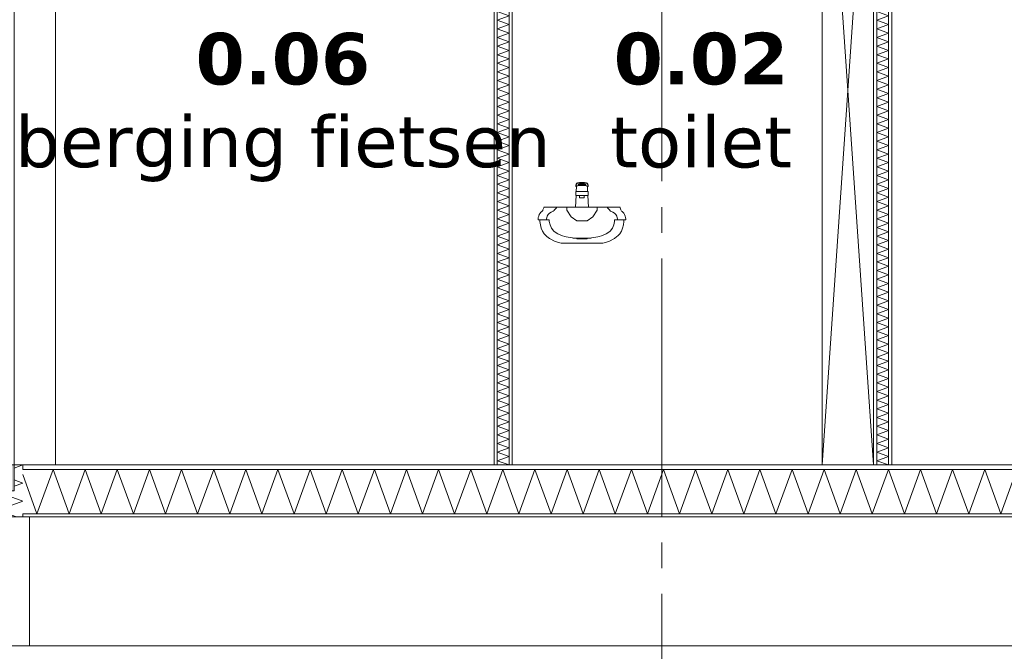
# Model space of a CAD drawing. Header units: millimetres. Extents: x -25778 to 297771, y -21930 to 17454.
# Tile 104 of 109: x 288143 to 291958, y -19451 to -17003. Entities that reach past the tile are written whole.
import ezdxf

# ---------------------------------------------------------------- set-up
doc = ezdxf.new("R2010")
doc.units = ezdxf.units.MM
doc.header["$MEASUREMENT"] = 0
doc.linetypes.add('B0204', pattern=[1300, 1000, -100, 100, -100])
for name, color, linetype in [('A Stramien', 7, 'Continuous'), ('New_ Deuren', 7, 'Continuous'), ('New_13 Vloeren op grondslag', 7, 'Continuous'), ('New_13 Vloeren op grondslag Doorsnede-arcering', 7, 'Continuous'), ('New_13 Vloeren op grondslag Laagscheidingslijnen', 7, 'Continuous'), ('New_16 Fundering', 7, 'Continuous'), ('New_16 Fundering Laagscheidingslijnen', 7, 'Continuous'), ('New_21 Buitenwanden', 7, 'Continuous'), ('New_21 Buitenwanden Doorsnede-arcering', 7, 'Continuous'), ('New_21 Buitenwanden Laagscheidingslijnen', 7, 'Continuous'), ('New_22 C Binnenwanden', 7, 'Continuous'), ('New_22 C Binnenwanden Doorsnede-arcering', 7, 'Continuous'), ('New_22 C Binnenwanden Laagscheidingslijnen', 7, 'Continuous'), ('New_74 Sanitair', 7, 'Continuous'), ('New_74 Sanitair Laagscheidingslijnen', 7, 'Continuous'), ('Tekst_dim Algemeen', 7, 'Continuous')]:
    doc.layers.add(name, color=color, linetype=linetype)
doc.styles.add('GENERATED_STYLE_2', font='verdana.ttf')
pattern_1 = [(270, (277131.47, -18728.747), (50, 0), [])]

# ---------------------------------------------------------------- blocks, each defined once
blk = doc.blocks.new('*X2087', base_point=(277131.5, -18728.7))
at = {"layer": 'New_21 Buitenwanden Doorsnede-arcering', "color": 7, "linetype": 'Continuous', "lineweight": 0}
for p, q in [((288154.5, -18728.7), (288121.5, -18740.8)), ((288154.5, -18798.6), (288121.5, -18786.6)), ((288154.5, -18798.6), (288121.5, -18810.6)), ((288071.7, -18828.7), (288058.5, -18833.6)), ((288154.5, -18868.5), (288058.5, -18833.6)), ((288154.5, -18868.5), (288058.5, -18903.5)), ((288130.7, -18929.7), (288058.5, -18903.5))]:
    blk.add_line(p, q, dxfattribs=at)
blk = doc.blocks.new('*X2088', base_point=(277131.5, -18728.7))
at = {"layer": 'New_21 Buitenwanden Doorsnede-arcering', "color": 7, "linetype": 'Continuous', "lineweight": 0}
for p, q in [((287981.5, -18878.7), (288001.5, -18858.7)), ((287981.5, -18908.7), (288001.5, -18888.7))]:
    blk.add_line(p, q, dxfattribs=at)
blk = doc.blocks.new('Section Element_1891_6', base_point=(277131.5, -18728.7))
at = {"layer": 'New_21 Buitenwanden Doorsnede-arcering', "linetype": 'Continuous', "lineweight": 0, "true_color": 0x000000}
h = blk.add_hatch(dxfattribs=at)
h.set_pattern_fill('325_Houtachtig_plaatmate_E7', color=18, style=0, pattern_type=2)
h.set_pattern_definition(pattern_1)
h.paths.add_polyline_path([(288043.5, -18929.7), (288058.5, -18929.7), (288058.5, -18828.7), (288043.5, -18828.7)])
at = {"layer": 'New_21 Buitenwanden', "color": 9, "linetype": 'Continuous', "lineweight": 0}
for p, q in [((288121.5, -18728.7), (288121.5, -18828.7)), ((288154.5, -18728.7), (288121.5, -18728.7)), ((287981.5, -18828.7), (287981.5, -18929.7))]:
    blk.add_line(p, q, dxfattribs=at)
at = {"layer": 'New_21 Buitenwanden', "color": 9, "linetype": 'Continuous', "lineweight": 0, "flags": 128}
blk.add_lwpolyline([(288051.5, -18828.7), (288043.5, -18828.7), (288001.5, -18828.7), (287981.5, -18828.7)], dxfattribs=at)
at = {"layer": 'New_21 Buitenwanden Laagscheidingslijnen', "color": 9, "linetype": 'Continuous', "lineweight": 0}
for p, q in [((288154.5, -18728.7), (288154.5, -18746.7)), ((288001.5, -18828.7), (288001.5, -18929.7)), ((288043.5, -18828.7), (288043.5, -18929.7)), ((288058.5, -18828.7), (288058.5, -18929.7)), ((288154.5, -18917.7), (288154.5, -18929.7))]:
    blk.add_line(p, q, dxfattribs=at)
at = {"layer": 'New_21 Buitenwanden', "lineweight": 0}
for name in ['*X2087', '*X2088']:
    blk.add_blockref(name, (277131.5, -18728.7), dxfattribs=at)
blk = doc.blocks.new('*X2090', base_point=(277131.5, -18728.7))
at = {"layer": 'New_22 C Binnenwanden Doorsnede-arcering', "color": 7, "linetype": 'Continuous', "lineweight": 0}
for p, q in [((291470.4, -15829.7), (291463.5, -15832.3)), ((291509.5, -15849), (291463.5, -15832.3)), ((291509.5, -15849), (291463.5, -15865.8)), ((291509.5, -15882.5), (291463.5, -15865.8)), ((291509.5, -15882.5), (291463.5, -15899.2)), ((291509.5, -15916), (291463.5, -15899.2)), ((291509.5, -15916), (291463.5, -15932.7)), ((291509.5, -15949.5), (291463.5, -15932.7)), ((291509.5, -15949.5), (291463.5, -15966.2)), ((291509.5, -15983), (291463.5, -15966.2)), ((291509.5, -15983), (291463.5, -15999.7)), ((291509.5, -16016.4), (291463.5, -15999.7)), ((291509.5, -16016.4), (291463.5, -16033.2)), ((291509.5, -16049.9), (291463.5, -16033.2)), ((291509.5, -16049.9), (291463.5, -16066.7)), ((291509.5, -16083.4), (291463.5, -16066.7)), ((291509.5, -16083.4), (291463.5, -16100.2)), ((291509.5, -16116.9), (291463.5, -16100.2)), ((291509.5, -16116.9), (291463.5, -16133.6)), ((291509.5, -16150.4), (291463.5, -16133.6)), ((291509.5, -16150.4), (291463.5, -16167.1)), ((291509.5, -16183.9), (291463.5, -16167.1)), ((291509.5, -16183.9), (291463.5, -16200.6)), ((291509.5, -16217.4), (291463.5, -16200.6)), ((291509.5, -16217.4), (291463.5, -16234.1)), ((291509.5, -16250.8), (291463.5, -16234.1)), ((291509.5, -16250.8), (291463.5, -16267.6)), ((291509.5, -16284.3), (291463.5, -16267.6)), ((291509.5, -16284.3), (291463.5, -16301.1)), ((291509.5, -16317.8), (291463.5, -16301.1)), ((291509.5, -16317.8), (291463.5, -16334.6)), ((291509.5, -16351.3), (291463.5, -16334.6)), ((291509.5, -16351.3), (291463.5, -16368)), ((291509.5, -16384.8), (291463.5, -16368)), ((291509.5, -16384.8), (291463.5, -16401.5)), ((291509.5, -16418.3), (291463.5, -16401.5)), ((291509.5, -16418.3), (291463.5, -16435)), ((291509.5, -16451.7), (291463.5, -16435)), ((291509.5, -16451.7), (291463.5, -16468.5)), ((291509.5, -16485.2), (291463.5, -16468.5)), ((291509.5, -16485.2), (291463.5, -16502)), ((291509.5, -16518.7), (291463.5, -16502)), ((291509.5, -16518.7), (291463.5, -16535.5)), ((291509.5, -16552.2), (291463.5, -16535.5)), ((291509.5, -16552.2), (291463.5, -16568.9)), ((291509.5, -16585.7), (291463.5, -16568.9)), ((291509.5, -16585.7), (291463.5, -16602.4)), ((291509.5, -16619.2), (291463.5, -16602.4)), ((291509.5, -16619.2), (291463.5, -16635.9)), ((291509.5, -16652.7), (291463.5, -16635.9)), ((291509.5, -16652.7), (291463.5, -16669.4)), ((291509.5, -16686.1), (291463.5, -16669.4)), ((291509.5, -16686.1), (291463.5, -16702.9)), ((291509.5, -16719.6), (291463.5, -16702.9)), ((291509.5, -16719.6), (291463.5, -16736.4)), ((291509.5, -16753.1), (291463.5, -16736.4)), ((291509.5, -16753.1), (291463.5, -16769.9)), ((291509.5, -16786.6), (291463.5, -16769.9)), ((291509.5, -16786.6), (291463.5, -16803.3)), ((291509.5, -16820.1), (291463.5, -16803.3)), ((291509.5, -16820.1), (291463.5, -16836.8)), ((291509.5, -16853.6), (291463.5, -16836.8)), ((291509.5, -16853.6), (291463.5, -16870.3)), ((291509.5, -16887.1), (291463.5, -16870.3)), ((291509.5, -16887.1), (291463.5, -16903.8)), ((291509.5, -16920.5), (291463.5, -16903.8)), ((291509.5, -16920.5), (291463.5, -16937.3)), ((291509.5, -16954), (291463.5, -16937.3)), ((291509.5, -16954), (291463.5, -16970.8)), ((291509.5, -16987.5), (291463.5, -16970.8)), ((291509.5, -16987.5), (291463.5, -17004.3)), ((291509.5, -17021), (291463.5, -17004.3)), ((291509.5, -17021), (291463.5, -17037.7)), ((291509.5, -17054.5), (291463.5, -17037.7)), ((291509.5, -17054.5), (291463.5, -17071.2)), ((291509.5, -17088), (291463.5, -17071.2)), ((291509.5, -17088), (291463.5, -17104.7)), ((291509.5, -17121.5), (291463.5, -17104.7)), ((291509.5, -17121.5), (291463.5, -17138.2)), ((291509.5, -17154.9), (291463.5, -17138.2)), ((291509.5, -17154.9), (291463.5, -17171.7)), ((291509.5, -17188.4), (291463.5, -17171.7)), ((291509.5, -17188.4), (291463.5, -17205.2)), ((291509.5, -17221.9), (291463.5, -17205.2)), ((291509.5, -17221.9), (291463.5, -17238.7)), ((291509.5, -17255.4), (291463.5, -17238.7)), ((291509.5, -17255.4), (291463.5, -17272.1)), ((291509.5, -17288.9), (291463.5, -17272.1)), ((291509.5, -17288.9), (291463.5, -17305.6)), ((291509.5, -17322.4), (291463.5, -17305.6)), ((291509.5, -17322.4), (291463.5, -17339.1)), ((291509.5, -17355.9), (291463.5, -17339.1)), ((291509.5, -17355.9), (291463.5, -17372.6)), ((291509.5, -17389.3), (291463.5, -17372.6)), ((291509.5, -17389.3), (291463.5, -17406.1)), ((291509.5, -17422.8), (291463.5, -17406.1)), ((291509.5, -17422.8), (291463.5, -17439.6)), ((291509.5, -17456.3), (291463.5, -17439.6)), ((291509.5, -17456.3), (291463.5, -17473)), ((291509.5, -17489.8), (291463.5, -17473)), ((291509.5, -17489.8), (291463.5, -17506.5)), ((291509.5, -17523.3), (291463.5, -17506.5)), ((291509.5, -17523.3), (291463.5, -17540)), ((291509.5, -17556.8), (291463.5, -17540)), ((291509.5, -17556.8), (291463.5, -17573.5)), ((291509.5, -17590.2), (291463.5, -17573.5)), ((291509.5, -17590.2), (291463.5, -17607)), ((291509.5, -17623.7), (291463.5, -17607)), ((291509.5, -17623.7), (291463.5, -17640.5)), ((291509.5, -17657.2), (291463.5, -17640.5)), ((291509.5, -17657.2), (291463.5, -17674)), ((291509.5, -17690.7), (291463.5, -17674)), ((291509.5, -17690.7), (291463.5, -17707.4)), ((291509.5, -17724.2), (291463.5, -17707.4)), ((291509.5, -17724.2), (291463.5, -17740.9)), ((291509.5, -17757.7), (291463.5, -17740.9)), ((291509.5, -17757.7), (291463.5, -17774.4)), ((291509.5, -17791.2), (291463.5, -17774.4)), ((291509.5, -17791.2), (291463.5, -17807.9)), ((291509.5, -17824.6), (291463.5, -17807.9)), ((291509.5, -17824.6), (291463.5, -17841.4)), ((291509.5, -17858.1), (291463.5, -17841.4)), ((291509.5, -17858.1), (291463.5, -17874.9)), ((291509.5, -17891.6), (291463.5, -17874.9)), ((291509.5, -17891.6), (291463.5, -17908.4)), ((291509.5, -17925.1), (291463.5, -17908.4)), ((291509.5, -17925.1), (291463.5, -17941.8)), ((291509.5, -17958.6), (291463.5, -17941.8)), ((291509.5, -17958.6), (291463.5, -17975.3)), ((291509.5, -17992.1), (291463.5, -17975.3)), ((291509.5, -17992.1), (291463.5, -18008.8)), ((291509.5, -18025.6), (291463.5, -18008.8)), ((291509.5, -18025.6), (291463.5, -18042.3)), ((291509.5, -18059), (291463.5, -18042.3)), ((291509.5, -18059), (291463.5, -18075.8)), ((291509.5, -18092.5), (291463.5, -18075.8)), ((291509.5, -18092.5), (291463.5, -18109.3)), ((291509.5, -18126), (291463.5, -18109.3)), ((291509.5, -18126), (291463.5, -18142.8)), ((291509.5, -18159.5), (291463.5, -18142.8)), ((291509.5, -18159.5), (291463.5, -18176.2)), ((291509.5, -18193), (291463.5, -18176.2)), ((291509.5, -18193), (291463.5, -18209.7)), ((291509.5, -18226.5), (291463.5, -18209.7)), ((291509.5, -18226.5), (291463.5, -18243.2)), ((291509.5, -18260), (291463.5, -18243.2)), ((291509.5, -18260), (291463.5, -18276.7)), ((291509.5, -18293.4), (291463.5, -18276.7)), ((291509.5, -18293.4), (291463.5, -18310.2)), ((291509.5, -18326.9), (291463.5, -18310.2)), ((291509.5, -18326.9), (291463.5, -18343.7)), ((291509.5, -18360.4), (291463.5, -18343.7)), ((291509.5, -18360.4), (291463.5, -18377.2)), ((291509.5, -18393.9), (291463.5, -18377.2)), ((291509.5, -18393.9), (291463.5, -18410.6)), ((291509.5, -18427.4), (291463.5, -18410.6)), ((291509.5, -18427.4), (291463.5, -18444.1)), ((291509.5, -18460.9), (291463.5, -18444.1)), ((291509.5, -18460.9), (291463.5, -18477.6)), ((291509.5, -18494.3), (291463.5, -18477.6)), ((291509.5, -18494.3), (291463.5, -18511.1)), ((291509.5, -18527.8), (291463.5, -18511.1)), ((291509.5, -18527.8), (291463.5, -18544.6)), ((291509.5, -18561.3), (291463.5, -18544.6)), ((291509.5, -18561.3), (291463.5, -18578.1)), ((291509.5, -18594.8), (291463.5, -18578.1)), ((291509.5, -18594.8), (291463.5, -18611.5)), ((291509.5, -18628.3), (291463.5, -18611.5)), ((291509.5, -18628.3), (291463.5, -18645)), ((291509.5, -18661.8), (291463.5, -18645)), ((291509.5, -18661.8), (291463.5, -18678.5)), ((291509.5, -18695.3), (291463.5, -18678.5)), ((291509.5, -18695.3), (291463.5, -18712)), ((291509.5, -18728.7), (291463.5, -18712))]:
    blk.add_line(p, q, dxfattribs=at)
blk = doc.blocks.new('Section Element_1892_6', base_point=(277131.5, -18728.7))
at = {"layer": 'New_22 C Binnenwanden Doorsnede-arcering', "linetype": 'Continuous', "lineweight": 0, "true_color": 0x000000}
h = blk.add_hatch(dxfattribs=at)
h.set_pattern_fill('325_Houtachtig_plaatmate_E7', color=18, style=0, pattern_type=2)
h.set_pattern_definition(pattern_1)
h.paths.add_polyline_path([(291451.5, -15829.7), (291451.5, -18728.7), (291463.5, -18728.7), (291463.5, -15829.7)])
h = blk.add_hatch(dxfattribs=at)
h.set_pattern_fill('325_Houtachtig_plaatmate_E7', color=18, style=0, pattern_type=2)
h.set_pattern_definition(pattern_1)
h.paths.add_polyline_path([(291509.5, -15829.7), (291509.5, -18728.7), (291521.5, -18728.7), (291521.5, -15829.7)])
at = {"layer": 'New_22 C Binnenwanden', "color": 1, "linetype": 'Continuous', "lineweight": 0}
blk.add_line((291521.5, -15885.7), (291521.5, -18728.7), dxfattribs=at)
at = {"layer": 'New_22 C Binnenwanden Laagscheidingslijnen', "color": 1, "linetype": 'Continuous', "lineweight": 0}
for p, q in [((291463.5, -15829.7), (291463.5, -18728.7)), ((291509.5, -15829.7), (291509.5, -18728.7))]:
    blk.add_line(p, q, dxfattribs=at)
at = {"layer": 'New_22 C Binnenwanden Laagscheidingslijnen', "color": 1, "linetype": 'Continuous', "lineweight": 0, "flags": 128}
blk.add_lwpolyline([(291521.5, -15829.7), (291521.5, -15873.7), (291521.5, -15885.7)], dxfattribs=at)
at = {"layer": 'New_22 C Binnenwanden', "lineweight": 0}
blk.add_blockref('*X2090', (277131.5, -18728.7), dxfattribs=at)
blk = doc.blocks.new('Section Element_1894_6', base_point=(277131.5, -18728.7))
at = {"layer": 'New_74 Sanitair', "color": 7, "linetype": 'Continuous', "lineweight": 0}
for p, q in [((291251.5, -15829.7), (291251.5, -18728.7)), ((291451.5, -15829.7), (291251.5, -18728.7)), ((291451.5, -18728.7), (291251.5, -15829.7))]:
    blk.add_line(p, q, dxfattribs=at)
at = {"layer": 'New_74 Sanitair Laagscheidingslijnen', "color": 7, "linetype": 'Continuous', "lineweight": 0, "flags": 128}
blk.add_lwpolyline([(291451.5, -15829.7), (291451.5, -15873.7), (291451.5, -15885.7), (291451.5, -18728.7)], dxfattribs=at)
blk = doc.blocks.new('Section Element_1895_6', base_point=(277131.5, -18728.7))
at = {"layer": 'New_74 Sanitair', "color": 7, "linetype": 'Continuous', "lineweight": 0}
for p, q in [((290297.6, -17644.5), (290300.5, -17636.8)), ((290297.6, -17648.4), (290300.5, -17640.8)), ((290297.6, -17648.4), (290297.6, -17644.5)), ((290300.2, -17650.8), (290297.6, -17648.4)), ((290299.5, -17668.7), (290300.5, -17648.7)), ((290300.4, -17650.8), (290300.2, -17650.8)), ((290300.5, -17636.8), (290303.8, -17635)), ((290300.5, -17640.8), (290303.8, -17638.9)), ((290300.5, -17648.7), (290303.4, -17646.8)), ((290303.4, -17646.8), (290311.1, -17645.3)), ((290303.8, -17635), (290311.4, -17633.7)), ((290303.8, -17638.9), (290311.4, -17637.6)), ((290309.3, -17639.8), (290307.5, -17641.1)), ((290307.5, -17641.1), (290307.5, -17643.9)), ((290307.5, -17643.9), (290335.5, -17643.9)), ((290309.1, -17640), (290333.9, -17640)), ((290314.5, -17638.8), (290309.3, -17639.8)), ((290311.1, -17645.3), (290321.5, -17644.8)), ((290311.4, -17633.7), (290321.5, -17633.2)), ((290311.4, -17637.6), (290321.5, -17637.1)), ((290321.5, -17638.4), (290314.5, -17638.8)), ((290321.5, -17633.2), (290331.5, -17633.7)), ((290321.5, -17637.1), (290331.5, -17637.6)), ((290328.5, -17638.8), (290321.5, -17638.4)), ((290321.5, -17644.8), (290331.9, -17645.3)), ((290333.6, -17639.8), (290328.5, -17638.8)), ((290331.5, -17633.7), (290339.1, -17635)), ((290331.5, -17637.6), (290339.1, -17638.9)), ((290331.9, -17645.3), (290339.6, -17646.8)), ((290335.5, -17641.1), (290333.6, -17639.8)), ((290335.5, -17643.9), (290335.5, -17641.1)), ((290339.1, -17635), (290342.4, -17636.8)), ((290339.1, -17638.9), (290342.4, -17640.8)), ((290339.6, -17646.8), (290342.5, -17648.7)), ((290342.4, -17636.8), (290345.4, -17644.5)), ((290342.4, -17640.8), (290345.4, -17648.4)), ((290343.5, -17668.7), (290342.5, -17648.7)), ((290342.8, -17650.8), (290342.6, -17650.8)), ((290345.4, -17648.4), (290342.8, -17650.8)), ((290345.4, -17648.4), (290345.4, -17644.5)), ((290296.5, -17728.7), (290298.7, -17683.7)), ((290297.7, -17668.7), (290310.6, -17668.7)), ((290297.7, -17683.7), (290297.7, -17668.7)), ((290297.7, -17683.7), (290310.6, -17683.7)), ((290310.6, -17668.7), (290312.4, -17668.7)), ((290310.6, -17683.7), (290312.4, -17683.7)), ((290312.4, -17668.7), (290316.4, -17668.7)), ((290312.4, -17683.7), (290316.4, -17683.7)), ((290312.5, -17693.7), (290312.5, -17683.7)), ((290312.5, -17693.7), (290313.7, -17693.7)), ((290313.7, -17693.7), (290317, -17693.7)), ((290316.4, -17668.7), (290321.5, -17668.7)), ((290316.4, -17683.7), (290321.5, -17683.7)), ((290317, -17693.7), (290321.5, -17693.7)), ((290321.5, -17668.7), (290326.6, -17668.7)), ((290321.5, -17683.7), (290326.6, -17683.7)), ((290321.5, -17693.7), (290326, -17693.7)), ((290326, -17693.7), (290329.3, -17693.7)), ((290326.6, -17668.7), (290330.5, -17668.7)), ((290326.6, -17683.7), (290330.5, -17683.7)), ((290329.3, -17693.7), (290330.5, -17693.7)), ((290330.5, -17668.7), (290332.4, -17668.7)), ((290330.5, -17683.7), (290332.4, -17683.7)), ((290330.5, -17693.7), (290330.5, -17683.7)), ((290332.4, -17668.7), (290345.3, -17668.7)), ((290332.4, -17683.7), (290345.3, -17683.7)), ((290346.5, -17728.7), (290344.2, -17683.7)), ((290345.3, -17683.7), (290345.3, -17668.7)), ((290173.2, -17731.4), (290170.4, -17739.3)), ((290173.3, -17730.7), (290173.2, -17731.4)), ((290296.5, -17728.7), (290173.6, -17728.7)), ((290173.6, -17728.7), (290173.6, -17728.8)), ((290173.7, -17728.7), (290175.5, -17728.7)), ((290175.5, -17728.7), (290181, -17728.7)), ((290181, -17728.7), (290189.8, -17728.7)), ((290189.8, -17728.7), (290201.6, -17728.7)), ((290201.6, -17728.7), (290215.8, -17728.7)), ((290215.8, -17728.7), (290223.8, -17728.7)), ((290223.8, -17728.7), (290223.7, -17728.8)), ((290262.7, -17728.7), (290263.1, -17728.7)), ((290308.9, -17728.7), (290263.1, -17728.7)), ((290308.9, -17728.7), (290309, -17728.7)), ((290309, -17728.7), (290321.5, -17728.7)), ((290321.5, -17728.7), (290334, -17728.7)), ((290334, -17728.7), (290334.1, -17728.7)), ((290379.8, -17728.7), (290334.1, -17728.7)), ((290469.3, -17728.7), (290346.5, -17728.7)), ((290379.8, -17728.7), (290380.2, -17728.7)), ((290419.3, -17728.8), (290419.1, -17728.7)), ((290419.1, -17728.7), (290427.2, -17728.7)), ((290427.2, -17728.7), (290441.4, -17728.7)), ((290441.4, -17728.7), (290453.1, -17728.7)), ((290453.1, -17728.7), (290462, -17728.7)), ((290462, -17728.7), (290467.4, -17728.7)), ((290467.4, -17728.7), (290469.3, -17728.7)), ((290469.3, -17728.8), (290469.3, -17728.7)), ((290469.7, -17731.4), (290469.6, -17730.7)), ((290472.6, -17739.3), (290469.7, -17731.4)), ((290152.2, -17769.5), (290151.5, -17775.8)), ((290151.5, -17778.7), (290151.5, -17775.8)), ((290151.5, -17775.8), (290151.5, -17778.7)), ((290153.8, -17763.6), (290152.2, -17769.5)), ((290156.1, -17758.1), (290153.8, -17763.6)), ((290159.1, -17753.2), (290156.1, -17758.1)), ((290162.7, -17749.1), (290159.1, -17753.2)), ((290164.7, -17747.5), (290162.7, -17749.1)), ((290165.8, -17746.6), (290164.7, -17747.5)), ((290167.7, -17744.4), (290165.8, -17746.6)), ((290169.3, -17741.8), (290167.7, -17744.4)), ((290170.4, -17739.3), (290169.3, -17741.8)), ((290473.6, -17741.8), (290472.6, -17739.3)), ((290475.2, -17744.4), (290473.6, -17741.8)), ((290477.1, -17746.6), (290475.2, -17744.4)), ((290478.2, -17747.5), (290477.1, -17746.6)), ((290480.2, -17749.1), (290478.2, -17747.5)), ((290483.8, -17753.2), (290480.2, -17749.1)), ((290486.8, -17758.1), (290483.8, -17753.2)), ((290489.1, -17763.6), (290486.8, -17758.1)), ((290490.7, -17769.5), (290489.1, -17763.6)), ((290491.5, -17775.8), (290490.7, -17769.5)), ((290491.5, -17778.7), (290491.5, -17775.8)), ((290491.5, -17778.7), (290491.5, -17775.8)), ((290151.5, -17778.7), (290153.8, -17778.7)), ((290153.8, -17778.7), (290160.8, -17778.7)), ((290158.8, -17778.7), (290158.8, -17785.3)), ((290158.8, -17785.3), (290160.5, -17798.3)), ((290160.5, -17798.3), (290163.9, -17810.6)), ((290160.8, -17778.7), (290172.1, -17778.7)), ((290163.9, -17810.6), (290168.7, -17822)), ((290172.1, -17778.7), (290183.7, -17778.7)), ((290191.9, -17778.7), (290194.8, -17778.7)), ((290341.2, -17782.9), (290301.7, -17782.9)), ((290448.1, -17778.7), (290451, -17778.7)), ((290459.2, -17778.7), (290470.9, -17778.7)), ((290470.9, -17778.7), (290482.1, -17778.7)), ((290474.2, -17822), (290479.1, -17810.6)), ((290479.1, -17810.6), (290482.4, -17798.3)), ((290482.1, -17778.7), (290489.1, -17778.7)), ((290482.4, -17798.3), (290484.1, -17785.3)), ((290484.1, -17785.3), (290484.1, -17778.7)), ((290489.1, -17778.7), (290491.5, -17778.7)), ((290168.7, -17822), (290175, -17832.1)), ((290175, -17832.1), (290182.4, -17840.6)), ((290182.4, -17840.6), (290185.9, -17843.3)), ((290185.9, -17843.3), (290195.9, -17851.4)), ((290195.9, -17851.4), (290217.7, -17862.6)), ((290285.4, -17848.9), (290307.1, -17848.9)), ((290307.1, -17848.9), (290335.8, -17848.9)), ((290335.8, -17848.9), (290357.6, -17848.9)), ((290425.2, -17862.6), (290447, -17851.4)), ((290447, -17851.4), (290457, -17843.3)), ((290457, -17843.3), (290460.5, -17840.6)), ((290460.5, -17840.6), (290468, -17832.1)), ((290468, -17832.1), (290474.2, -17822)), ((290217.7, -17862.6), (290240.6, -17868.5)), ((290240.6, -17868.5), (290254.1, -17868.7)), ((290254.1, -17868.7), (290280, -17868.7)), ((290280, -17868.7), (290307.5, -17868.7)), ((290280, -17868.7), (290280, -17868.7)), ((290307.5, -17868.7), (290335.5, -17868.7)), ((290307.5, -17868.7), (290307.5, -17868.7)), ((290335.5, -17868.7), (290363, -17868.7)), ((290335.5, -17868.7), (290335.5, -17868.7)), ((290363, -17868.7), (290388.8, -17868.7)), ((290363, -17868.7), (290363, -17868.7)), ((290388.8, -17868.7), (290402.4, -17868.5)), ((290402.4, -17868.5), (290425.2, -17862.6))]:
    blk.add_line(p, q, dxfattribs=at)
at = {"layer": 'New_74 Sanitair', "color": 7, "linetype": 'Continuous', "lineweight": 0, "flags": 128}
for points in [[(290223.7, -17728.8), (290222.8, -17731.4), (290215.4, -17739.3), (290213.9, -17740.7), (290213.1, -17741.8), (290210.3, -17744.4), (290207, -17746.6), (290205.1, -17747.5), (290201.5, -17749.1), (290195.3, -17753.2), (290190.2, -17758), (290190.1, -17758.1), (290186.9, -17763.6), (290184.8, -17769.5), (290183.7, -17775.8), (290183.7, -17778.6), (290183.7, -17778.7)], [(290263.1, -17728.7), (290262.7, -17728.7), (290260.5, -17728.7), (290224, -17728.7), (290223.8, -17728.7)], [(290263.1, -17741.5), (290263.1, -17728.8), (290263.1, -17728.7)], [(290379.8, -17728.7), (290379.8, -17728.8), (290379.8, -17741.5)], [(290419.1, -17728.7), (290418.9, -17728.7), (290382.4, -17728.7), (290380.2, -17728.7), (290379.8, -17728.7)], [(290459.2, -17778.7), (290459.2, -17778.6), (290459.2, -17775.8), (290458.2, -17769.5), (290456, -17763.6), (290452.9, -17758.1), (290452.8, -17758), (290447.6, -17753.2), (290441.4, -17749.1), (290437.9, -17747.5), (290436, -17746.6), (290432.6, -17744.4), (290429.8, -17741.8), (290429, -17740.7), (290427.5, -17739.3), (290420.2, -17731.4), (290419.3, -17728.8)], [(290301.7, -17782.9), (290279.6, -17766.6), (290263.1, -17741.5)], [(290379.8, -17741.5), (290363.4, -17766.6), (290341.2, -17782.9)], [(290183.7, -17778.7), (290183.8, -17778.7), (290190.2, -17778.7), (290194.8, -17778.7)], [(290194.8, -17778.7), (290194.8, -17785.3), (290197.8, -17798.3), (290203.6, -17810.6), (290212.1, -17822), (290213.9, -17823.7), (290227.3, -17832.1), (290246.4, -17840.6), (290255.5, -17843.3), (290260.5, -17844.9), (290301, -17851.4), (290301.7, -17851.5), (290341.2, -17851.5), (290341.9, -17851.4), (290382.4, -17844.9), (290387.5, -17843.3), (290396.5, -17840.6), (290415.6, -17832.1), (290429, -17823.7), (290430.9, -17822), (290439.4, -17810.6), (290445.2, -17798.3), (290448.1, -17785.3), (290448.1, -17778.7)], [(290448.1, -17778.7), (290452.8, -17778.7), (290459.1, -17778.7), (290459.2, -17778.7)]]:
    blk.add_lwpolyline(points, dxfattribs=at)
blk = doc.blocks.new('*X2109', base_point=(277131.5, -18728.7))
at = {"layer": 'New_13 Vloeren op grondslag Doorsnede-arcering', "color": 7, "linetype": 'Continuous', "lineweight": 0}
for p, q in [((288210, -18917.7), (288154.5, -18765.2)), ((288210, -18917.7), (288272.2, -18746.7)), ((288334.5, -18917.7), (288272.2, -18746.7)), ((288334.5, -18917.7), (288396.7, -18746.7)), ((288459, -18917.7), (288396.7, -18746.7)), ((288459, -18917.7), (288521.2, -18746.7)), ((288583.4, -18917.7), (288521.2, -18746.7)), ((288583.4, -18917.7), (288645.7, -18746.7)), ((288707.9, -18917.7), (288645.7, -18746.7)), ((288707.9, -18917.7), (288770.1, -18746.7)), ((288832.4, -18917.7), (288770.1, -18746.7)), ((288832.4, -18917.7), (288894.6, -18746.7)), ((288956.9, -18917.7), (288894.6, -18746.7)), ((288956.9, -18917.7), (289019.1, -18746.7)), ((289081.3, -18917.7), (289019.1, -18746.7)), ((289081.3, -18917.7), (289143.6, -18746.7)), ((289205.8, -18917.7), (289143.6, -18746.7)), ((289205.8, -18917.7), (289268.1, -18746.7)), ((289330.3, -18917.7), (289268.1, -18746.7)), ((289330.3, -18917.7), (289392.5, -18746.7)), ((289454.8, -18917.7), (289392.5, -18746.7)), ((289454.8, -18917.7), (289517, -18746.7)), ((289579.3, -18917.7), (289517, -18746.7)), ((289579.3, -18917.7), (289641.5, -18746.7)), ((289703.7, -18917.7), (289641.5, -18746.7)), ((289703.7, -18917.7), (289766, -18746.7)), ((289828.2, -18917.7), (289766, -18746.7)), ((289828.2, -18917.7), (289890.4, -18746.7)), ((289952.7, -18917.7), (289890.4, -18746.7)), ((289952.7, -18917.7), (290014.9, -18746.7)), ((290077.2, -18917.7), (290014.9, -18746.7)), ((290077.2, -18917.7), (290139.4, -18746.7)), ((290201.6, -18917.7), (290139.4, -18746.7)), ((290201.6, -18917.7), (290263.9, -18746.7)), ((290326.1, -18917.7), (290263.9, -18746.7)), ((290326.1, -18917.7), (290388.4, -18746.7)), ((290450.6, -18917.7), (290388.4, -18746.7)), ((290450.6, -18917.7), (290512.8, -18746.7)), ((290575.1, -18917.7), (290512.8, -18746.7)), ((290575.1, -18917.7), (290637.3, -18746.7)), ((290699.6, -18917.7), (290637.3, -18746.7)), ((290699.6, -18917.7), (290761.8, -18746.7)), ((290824, -18917.7), (290761.8, -18746.7)), ((290824, -18917.7), (290886.3, -18746.7)), ((290948.5, -18917.7), (290886.3, -18746.7)), ((290948.5, -18917.7), (291010.7, -18746.7)), ((291073, -18917.7), (291010.7, -18746.7)), ((291073, -18917.7), (291135.2, -18746.7)), ((291197.5, -18917.7), (291135.2, -18746.7)), ((291197.5, -18917.7), (291259.7, -18746.7)), ((291321.9, -18917.7), (291259.7, -18746.7)), ((291321.9, -18917.7), (291384.2, -18746.7)), ((291446.4, -18917.7), (291384.2, -18746.7)), ((291446.4, -18917.7), (291508.7, -18746.7)), ((291570.9, -18917.7), (291508.7, -18746.7)), ((291570.9, -18917.7), (291633.1, -18746.7)), ((291695.4, -18917.7), (291633.1, -18746.7)), ((291695.4, -18917.7), (291757.6, -18746.7)), ((291819.9, -18917.7), (291757.6, -18746.7)), ((291819.9, -18917.7), (291882.1, -18746.7)), ((291944.3, -18917.7), (291882.1, -18746.7)), ((291944.3, -18917.7), (292006.6, -18746.7))]:
    blk.add_line(p, q, dxfattribs=at)
blk = doc.blocks.new('Section Element_1905_6', base_point=(277131.5, -18728.7))
at = {"layer": 'New_13 Vloeren op grondslag Doorsnede-arcering', "linetype": 'Continuous', "lineweight": 0, "true_color": 0x000000}
h = blk.add_hatch(dxfattribs=at)
h.set_pattern_fill('325_Houtachtig_plaatmate_E7', color=18, style=0, pattern_type=2)
h.set_pattern_definition([(0, (277131.47, -18728.747), (0, 50), [])])
h.paths.add_polyline_path([(288154.5, -18728.7), (288154.5, -18746.7), (294858.5, -18746.7), (294858.5, -18728.7)])
h = blk.add_hatch(dxfattribs=at)
h.set_pattern_fill('720_Gips_0006', color=18, style=0, pattern_type=2)
h.set_pattern_definition([(0, (277131.47, -18728.75), (0, 173.205), [0, -100]), (0, (277181.47, -18642.14), (0, 173.205), [0, -100])])
h.paths.add_polyline_path([(288154.5, -18929.7), (294858.5, -18929.7), (294858.5, -18917.7), (288154.5, -18917.7)])
at = {"layer": 'New_13 Vloeren op grondslag', "color": 9, "linetype": 'Continuous', "lineweight": 0}
for p, q in [((289981.5, -18728.7), (288154.5, -18728.7)), ((291251.5, -18728.7), (290051.5, -18728.7)), ((294831.5, -18929.7), (288181.5, -18929.7))]:
    blk.add_line(p, q, dxfattribs=at)
at = {"layer": 'New_13 Vloeren op grondslag', "color": 9, "linetype": 'Continuous', "lineweight": 0, "flags": 128}
blk.add_lwpolyline([(294858.5, -18728.7), (294856.5, -18728.7), (294796.5, -18728.7), (291521.5, -18728.7)], dxfattribs=at)
at = {"layer": 'New_13 Vloeren op grondslag Laagscheidingslijnen', "color": 9, "linetype": 'Continuous', "lineweight": 0}
for p, q in [((294858.5, -18746.7), (288154.5, -18746.7)), ((294858.5, -18917.7), (288154.5, -18917.7)), ((288181.5, -18929.7), (288154.5, -18929.7))]:
    blk.add_line(p, q, dxfattribs=at)
at = {"layer": 'New_13 Vloeren op grondslag Laagscheidingslijnen', "color": 9, "linetype": 'Continuous', "lineweight": 0, "flags": 128}
for points in [[(290051.5, -18728.7), (290039.5, -18728.7), (289993.5, -18728.7), (289981.5, -18728.7)], [(291521.5, -18728.7), (291509.5, -18728.7), (291463.5, -18728.7), (291451.5, -18728.7), (291251.5, -18728.7)]]:
    blk.add_lwpolyline(points, dxfattribs=at)
at = {"layer": 'New_13 Vloeren op grondslag', "lineweight": 0}
blk.add_blockref('*X2109', (277131.5, -18728.7), dxfattribs=at)
blk = doc.blocks.new('*X2118', base_point=(277131.5, -18728.7))
at = {"layer": 'New_22 C Binnenwanden Doorsnede-arcering', "color": 7, "linetype": 'Continuous', "lineweight": 0}
for p, q in [((290000.4, -15829.7), (289993.5, -15832.3)), ((290039.5, -15849), (289993.5, -15832.3)), ((290039.5, -15849), (289993.5, -15865.8)), ((290039.5, -15882.5), (289993.5, -15865.8)), ((290039.5, -15882.5), (289993.5, -15899.2)), ((290039.5, -15916), (289993.5, -15899.2)), ((290039.5, -15916), (289993.5, -15932.7)), ((290039.5, -15949.5), (289993.5, -15932.7)), ((290039.5, -15949.5), (289993.5, -15966.2)), ((290039.5, -15983), (289993.5, -15966.2)), ((290039.5, -15983), (289993.5, -15999.7)), ((290039.5, -16016.4), (289993.5, -15999.7)), ((290039.5, -16016.4), (289993.5, -16033.2)), ((290039.5, -16049.9), (289993.5, -16033.2)), ((290039.5, -16049.9), (289993.5, -16066.7)), ((290039.5, -16083.4), (289993.5, -16066.7)), ((290039.5, -16083.4), (289993.5, -16100.2)), ((290039.5, -16116.9), (289993.5, -16100.2)), ((290039.5, -16116.9), (289993.5, -16133.6)), ((290039.5, -16150.4), (289993.5, -16133.6)), ((290039.5, -16150.4), (289993.5, -16167.1)), ((290039.5, -16183.9), (289993.5, -16167.1)), ((290039.5, -16183.9), (289993.5, -16200.6)), ((290039.5, -16217.4), (289993.5, -16200.6)), ((290039.5, -16217.4), (289993.5, -16234.1)), ((290039.5, -16250.8), (289993.5, -16234.1)), ((290039.5, -16250.8), (289993.5, -16267.6)), ((290039.5, -16284.3), (289993.5, -16267.6)), ((290039.5, -16284.3), (289993.5, -16301.1)), ((290039.5, -16317.8), (289993.5, -16301.1)), ((290039.5, -16317.8), (289993.5, -16334.6)), ((290039.5, -16351.3), (289993.5, -16334.6)), ((290039.5, -16351.3), (289993.5, -16368)), ((290039.5, -16384.8), (289993.5, -16368)), ((290039.5, -16384.8), (289993.5, -16401.5)), ((290039.5, -16418.3), (289993.5, -16401.5)), ((290039.5, -16418.3), (289993.5, -16435)), ((290039.5, -16451.7), (289993.5, -16435)), ((290039.5, -16451.7), (289993.5, -16468.5)), ((290039.5, -16485.2), (289993.5, -16468.5)), ((290039.5, -16485.2), (289993.5, -16502)), ((290039.5, -16518.7), (289993.5, -16502)), ((290039.5, -16518.7), (289993.5, -16535.5)), ((290039.5, -16552.2), (289993.5, -16535.5)), ((290039.5, -16552.2), (289993.5, -16568.9)), ((290039.5, -16585.7), (289993.5, -16568.9)), ((290039.5, -16585.7), (289993.5, -16602.4)), ((290039.5, -16619.2), (289993.5, -16602.4)), ((290039.5, -16619.2), (289993.5, -16635.9)), ((290039.5, -16652.7), (289993.5, -16635.9)), ((290039.5, -16652.7), (289993.5, -16669.4)), ((290039.5, -16686.1), (289993.5, -16669.4)), ((290039.5, -16686.1), (289993.5, -16702.9)), ((290039.5, -16719.6), (289993.5, -16702.9)), ((290039.5, -16719.6), (289993.5, -16736.4)), ((290039.5, -16753.1), (289993.5, -16736.4)), ((290039.5, -16753.1), (289993.5, -16769.9)), ((290039.5, -16786.6), (289993.5, -16769.9)), ((290039.5, -16786.6), (289993.5, -16803.3)), ((290039.5, -16820.1), (289993.5, -16803.3)), ((290039.5, -16820.1), (289993.5, -16836.8)), ((290039.5, -16853.6), (289993.5, -16836.8)), ((290039.5, -16853.6), (289993.5, -16870.3)), ((290039.5, -16887.1), (289993.5, -16870.3)), ((290039.5, -16887.1), (289993.5, -16903.8)), ((290039.5, -16920.5), (289993.5, -16903.8)), ((290039.5, -16920.5), (289993.5, -16937.3)), ((290039.5, -16954), (289993.5, -16937.3)), ((290039.5, -16954), (289993.5, -16970.8)), ((290039.5, -16987.5), (289993.5, -16970.8)), ((290039.5, -16987.5), (289993.5, -17004.3)), ((290039.5, -17021), (289993.5, -17004.3)), ((290039.5, -17021), (289993.5, -17037.7)), ((290039.5, -17054.5), (289993.5, -17037.7)), ((290039.5, -17054.5), (289993.5, -17071.2)), ((290039.5, -17088), (289993.5, -17071.2)), ((290039.5, -17088), (289993.5, -17104.7)), ((290039.5, -17121.5), (289993.5, -17104.7)), ((290039.5, -17121.5), (289993.5, -17138.2)), ((290039.5, -17154.9), (289993.5, -17138.2)), ((290039.5, -17154.9), (289993.5, -17171.7)), ((290039.5, -17188.4), (289993.5, -17171.7)), ((290039.5, -17188.4), (289993.5, -17205.2)), ((290039.5, -17221.9), (289993.5, -17205.2)), ((290039.5, -17221.9), (289993.5, -17238.7)), ((290039.5, -17255.4), (289993.5, -17238.7)), ((290039.5, -17255.4), (289993.5, -17272.1)), ((290039.5, -17288.9), (289993.5, -17272.1)), ((290039.5, -17288.9), (289993.5, -17305.6)), ((290039.5, -17322.4), (289993.5, -17305.6)), ((290039.5, -17322.4), (289993.5, -17339.1)), ((290039.5, -17355.9), (289993.5, -17339.1)), ((290039.5, -17355.9), (289993.5, -17372.6)), ((290039.5, -17389.3), (289993.5, -17372.6)), ((290039.5, -17389.3), (289993.5, -17406.1)), ((290039.5, -17422.8), (289993.5, -17406.1)), ((290039.5, -17422.8), (289993.5, -17439.6)), ((290039.5, -17456.3), (289993.5, -17439.6)), ((290039.5, -17456.3), (289993.5, -17473)), ((290039.5, -17489.8), (289993.5, -17473)), ((290039.5, -17489.8), (289993.5, -17506.5)), ((290039.5, -17523.3), (289993.5, -17506.5)), ((290039.5, -17523.3), (289993.5, -17540)), ((290039.5, -17556.8), (289993.5, -17540)), ((290039.5, -17556.8), (289993.5, -17573.5)), ((290039.5, -17590.2), (289993.5, -17573.5)), ((290039.5, -17590.2), (289993.5, -17607)), ((290039.5, -17623.7), (289993.5, -17607)), ((290039.5, -17623.7), (289993.5, -17640.5)), ((290039.5, -17657.2), (289993.5, -17640.5)), ((290039.5, -17657.2), (289993.5, -17674)), ((290039.5, -17690.7), (289993.5, -17674)), ((290039.5, -17690.7), (289993.5, -17707.4)), ((290039.5, -17724.2), (289993.5, -17707.4)), ((290039.5, -17724.2), (289993.5, -17740.9)), ((290039.5, -17757.7), (289993.5, -17740.9)), ((290039.5, -17757.7), (289993.5, -17774.4)), ((290039.5, -17791.2), (289993.5, -17774.4)), ((290039.5, -17791.2), (289993.5, -17807.9)), ((290039.5, -17824.6), (289993.5, -17807.9)), ((290039.5, -17824.6), (289993.5, -17841.4)), ((290039.5, -17858.1), (289993.5, -17841.4)), ((290039.5, -17858.1), (289993.5, -17874.9)), ((290039.5, -17891.6), (289993.5, -17874.9)), ((290039.5, -17891.6), (289993.5, -17908.4)), ((290039.5, -17925.1), (289993.5, -17908.4)), ((290039.5, -17925.1), (289993.5, -17941.8)), ((290039.5, -17958.6), (289993.5, -17941.8)), ((290039.5, -17958.6), (289993.5, -17975.3)), ((290039.5, -17992.1), (289993.5, -17975.3)), ((290039.5, -17992.1), (289993.5, -18008.8)), ((290039.5, -18025.6), (289993.5, -18008.8)), ((290039.5, -18025.6), (289993.5, -18042.3)), ((290039.5, -18059), (289993.5, -18042.3)), ((290039.5, -18059), (289993.5, -18075.8)), ((290039.5, -18092.5), (289993.5, -18075.8)), ((290039.5, -18092.5), (289993.5, -18109.3)), ((290039.5, -18126), (289993.5, -18109.3)), ((290039.5, -18126), (289993.5, -18142.8)), ((290039.5, -18159.5), (289993.5, -18142.8)), ((290039.5, -18159.5), (289993.5, -18176.2)), ((290039.5, -18193), (289993.5, -18176.2)), ((290039.5, -18193), (289993.5, -18209.7)), ((290039.5, -18226.5), (289993.5, -18209.7)), ((290039.5, -18226.5), (289993.5, -18243.2)), ((290039.5, -18260), (289993.5, -18243.2)), ((290039.5, -18260), (289993.5, -18276.7)), ((290039.5, -18293.4), (289993.5, -18276.7)), ((290039.5, -18293.4), (289993.5, -18310.2)), ((290039.5, -18326.9), (289993.5, -18310.2)), ((290039.5, -18326.9), (289993.5, -18343.7)), ((290039.5, -18360.4), (289993.5, -18343.7)), ((290039.5, -18360.4), (289993.5, -18377.2)), ((290039.5, -18393.9), (289993.5, -18377.2)), ((290039.5, -18393.9), (289993.5, -18410.6)), ((290039.5, -18427.4), (289993.5, -18410.6)), ((290039.5, -18427.4), (289993.5, -18444.1)), ((290039.5, -18460.9), (289993.5, -18444.1)), ((290039.5, -18460.9), (289993.5, -18477.6)), ((290039.5, -18494.3), (289993.5, -18477.6)), ((290039.5, -18494.3), (289993.5, -18511.1)), ((290039.5, -18527.8), (289993.5, -18511.1)), ((290039.5, -18527.8), (289993.5, -18544.6)), ((290039.5, -18561.3), (289993.5, -18544.6)), ((290039.5, -18561.3), (289993.5, -18578.1)), ((290039.5, -18594.8), (289993.5, -18578.1)), ((290039.5, -18594.8), (289993.5, -18611.5)), ((290039.5, -18628.3), (289993.5, -18611.5)), ((290039.5, -18628.3), (289993.5, -18645)), ((290039.5, -18661.8), (289993.5, -18645)), ((290039.5, -18661.8), (289993.5, -18678.5)), ((290039.5, -18695.3), (289993.5, -18678.5)), ((290039.5, -18695.3), (289993.5, -18712)), ((290039.5, -18728.7), (289993.5, -18712))]:
    blk.add_line(p, q, dxfattribs=at)
blk = doc.blocks.new('Section Element_1911_6', base_point=(277131.5, -18728.7))
at = {"layer": 'New_22 C Binnenwanden Doorsnede-arcering', "linetype": 'Continuous', "lineweight": 0, "true_color": 0x000000}
h = blk.add_hatch(dxfattribs=at)
h.set_pattern_fill('325_Houtachtig_plaatmate_E7', color=18, style=0, pattern_type=2)
h.set_pattern_definition(pattern_1)
h.paths.add_polyline_path([(289981.5, -18728.7), (289993.5, -18728.7), (289993.5, -15829.7), (289981.5, -15829.7)])
h = blk.add_hatch(dxfattribs=at)
h.set_pattern_fill('325_Houtachtig_plaatmate_E7', color=18, style=0, pattern_type=2)
h.set_pattern_definition(pattern_1)
h.paths.add_polyline_path([(290039.5, -18728.7), (290051.5, -18728.7), (290051.5, -15829.7), (290039.5, -15829.7)])
at = {"layer": 'New_22 C Binnenwanden', "color": 1, "linetype": 'Continuous', "lineweight": 0}
for p, q in [((289981.5, -15885.7), (289981.5, -18728.7)), ((290051.5, -15885.7), (290051.5, -18728.7))]:
    blk.add_line(p, q, dxfattribs=at)
at = {"layer": 'New_22 C Binnenwanden Laagscheidingslijnen', "color": 1, "linetype": 'Continuous', "lineweight": 0}
for p, q in [((289993.5, -15829.7), (289993.5, -18728.7)), ((290039.5, -15829.7), (290039.5, -18728.7))]:
    blk.add_line(p, q, dxfattribs=at)
at = {"layer": 'New_22 C Binnenwanden Laagscheidingslijnen', "color": 1, "linetype": 'Continuous', "lineweight": 0, "flags": 128}
for points in [[(289981.5, -15829.7), (289981.5, -15873.7), (289981.5, -15885.7)], [(290051.5, -15829.7), (290051.5, -15873.7), (290051.5, -15885.7)]]:
    blk.add_lwpolyline(points, dxfattribs=at)
at = {"layer": 'New_22 C Binnenwanden', "lineweight": 0}
blk.add_blockref('*X2118', (277131.5, -18728.7), dxfattribs=at)
blk = doc.blocks.new('Section Element_1972_6', base_point=(277131.5, -18728.7))
at = {"layer": 'New_21 Buitenwanden Doorsnede-arcering', "linetype": 'Continuous', "lineweight": 0, "true_color": 0x7f7f7f}
blk.add_hatch(color=8, dxfattribs=at).paths.add_polyline_path([(288079.5, -18728.7), (288079.5, -18748.7), (288051.5, -18758.7), (288051.5, -18828.7), (288121.5, -18828.7), (288121.5, -18728.7)])
at = {"layer": 'New_ Deuren', "color": 7, "linetype": 'Continuous', "lineweight": 0}
for p, q in [((288051.5, -16128.7), (288051.5, -16222.7)), ((288281.5, -16128.7), (288281.5, -16140.7)), ((288281.5, -16140.7), (288121.5, -16140.7)), ((288281.5, -16140.7), (288281.5, -18728.7)), ((288121.5, -16202.7), (288061.5, -16202.7)), ((288121.6, -16202.7), (288121.6, -17260.8)), ((288051.5, -16222.7), (288051.5, -18728.7)), ((288061.5, -16222.7), (288051.5, -16222.7)), ((288061.4, -16227.9), (288061.4, -16265.3)), ((288061.4, -16304.4), (288061.4, -16367)), ((288061.4, -16406.1), (288061.4, -16468.7)), ((288061.4, -16507.8), (288061.4, -16570.4)), ((288061.4, -16609.5), (288061.4, -16672.1)), ((288061.4, -16711.2), (288061.4, -16773.8)), ((288061.4, -16812.9), (288061.4, -16875.4)), ((288061.4, -16914.5), (288061.4, -16977.1)), ((288061.4, -17016.2), (288061.4, -17078.8)), ((288061.4, -17117.9), (288061.4, -17180.5)), ((288061.4, -17219.6), (288061.4, -17260.8)), ((288061.4, -17711.9), (288061.4, -17670.7)), ((288121.6, -18728.7), (288121.6, -17670.7)), ((288061.4, -17813.6), (288061.4, -17751)), ((288061.4, -17915.3), (288061.4, -17852.7)), ((288061.4, -18016.9), (288061.4, -17954.4)), ((288061.4, -18118.6), (288061.4, -18056.1)), ((288061.4, -18220.3), (288061.4, -18157.7)), ((288061.4, -18322), (288061.4, -18259.4)), ((288061.4, -18423.7), (288061.4, -18361.1)), ((288061.4, -18525.4), (288061.4, -18462.8)), ((288061.4, -18627.1), (288061.4, -18564.5)), ((288061.4, -18703.6), (288061.4, -18666.2)), ((288061.5, -18728.7), (288051.5, -18728.7)), ((288051.5, -18728.7), (288051.5, -18758.7)), ((288079.5, -18728.7), (288061.5, -18728.7)), ((288079.5, -18728.7), (288079.5, -18748.7)), ((288121.5, -18728.7), (288079.5, -18728.7)), ((288079.5, -18748.7), (288051.5, -18758.7)), ((288051.5, -18758.7), (288051.5, -18828.7))]:
    blk.add_line(p, q, dxfattribs=at)
at = {"layer": 'New_ Deuren', "color": 7, "linetype": 'Continuous', "lineweight": 0, "flags": 128}
for points in [[(288121.5, -16140.7), (288121.5, -16202.7), (288121.5, -18728.7)], [(288061.5, -16202.7), (288061.5, -16222.7), (288061.5, -18728.7)], [(288121.5, -18828.7), (288058.5, -18828.7), (288051.5, -18828.7)]]:
    blk.add_lwpolyline(points, dxfattribs=at)
blk = doc.blocks.new('Section Element_2056_6', base_point=(277131.5, -18728.7))
at = {"layer": 'New_16 Fundering', "color": 149, "linetype": 'Continuous', "lineweight": 0, "true_color": 0x3c4244}
blk.add_line((288181.5, -19429.7), (294831.5, -19429.7), dxfattribs=at)
blk = doc.blocks.new('Section Element_2061_6', base_point=(277131.5, -18728.7))
at = {"layer": 'New_16 Fundering', "color": 2, "linetype": 'Continuous', "lineweight": 0}
for p, q in [((287881.5, -18929.7), (287881.5, -19429.7)), ((287981.5, -18929.7), (287881.5, -18929.7)), ((288181.5, -18929.7), (288181.5, -19429.7)), ((288181.5, -19429.7), (287881.5, -19429.7))]:
    blk.add_line(p, q, dxfattribs=at)
at = {"layer": 'New_16 Fundering Laagscheidingslijnen', "color": 2, "linetype": 'Continuous', "lineweight": 0, "flags": 128}
blk.add_lwpolyline([(288154.5, -18929.7), (288058.5, -18929.7), (288043.5, -18929.7), (288001.5, -18929.7), (287981.5, -18929.7)], dxfattribs=at)
blk = doc.blocks.new('Standard grid marker[54]_6', base_point=(290631.5, -7828.7))
at = {"layer": 'A Stramien', "color": 9, "linetype": 'B0204', "lineweight": 0}
blk.add_line((290631.5, -8828.7), (290631.5, -20929.7), dxfattribs=at)

msp = doc.modelspace()

# ---------------------------------------------------------------- block references
at = {"layer": 'A Stramien', "color": 1, "linetype": 'Continuous', "lineweight": 0}
msp.add_blockref('Standard grid marker[54]_6', (290631.5, -7828.7), dxfattribs=at)
at = {"layer": 'New_ Deuren', "lineweight": 0}
msp.add_blockref('Section Element_1972_6', (277131.5, -18728.7), dxfattribs=at)
at = {"layer": 'New_13 Vloeren op grondslag', "lineweight": 0}
msp.add_blockref('Section Element_1905_6', (277131.5, -18728.7), dxfattribs=at)
at = {"layer": 'New_16 Fundering', "lineweight": 0}
for name in ['Section Element_2061_6', 'Section Element_2056_6']:
    msp.add_blockref(name, (277131.5, -18728.7), dxfattribs=at)
at = {"layer": 'New_21 Buitenwanden', "lineweight": 0}
msp.add_blockref('Section Element_1891_6', (277131.5, -18728.7), dxfattribs=at)
at = {"layer": 'New_22 C Binnenwanden', "lineweight": 0}
for name in ['Section Element_1911_6', 'Section Element_1892_6']:
    msp.add_blockref(name, (277131.5, -18728.7), dxfattribs=at)
at = {"layer": 'New_74 Sanitair', "lineweight": 0}
for name in ['Section Element_1894_6', 'Section Element_1895_6']:
    msp.add_blockref(name, (277131.5, -18728.7), dxfattribs=at)

# ---------------------------------------------------------------- texts
at = {"layer": 'Tekst_dim Algemeen', "color": 9, "linetype": 'Continuous', "lineweight": 0, "char_height": 200, "attachment_point": 5, "style": 'GENERATED_STYLE_2'}
for s, insert, line_spacing_factor in [('\\A1;{\\pqc;\\fVerdana|b1|i0|c0|p0;\\W1.000000;0.02\\P\\pqc;\\fVerdana|b0|i0|c0|p0;\\W1.000000;toilet}', (290782.7, -17316.1), 0.966236), ('\\A1;{\\pqc;\\fVerdana|b1|i0|c0|p0;\\W1.000000;0.06\\P\\pqc;\\fVerdana|b0|i0|c0|p0;\\W1.000000;berging fietsen}', (289162.7, -17342.4), 0.962029)]:
    msp.add_mtext(s, dxfattribs=dict(at, insert=insert, line_spacing_factor=line_spacing_factor))

doc.saveas('drawing.dxf')
